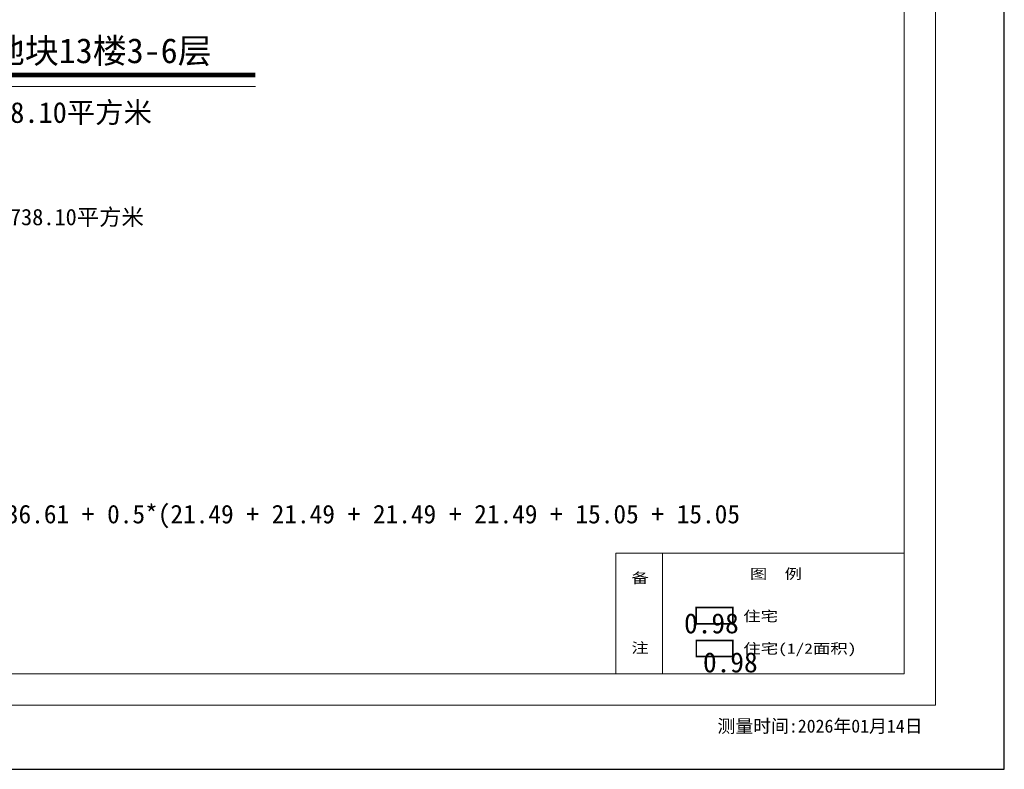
# Model space of a CAD drawing. Header units: millimetres. Extents: x 296296 to 297283, y 219875 to 220035.
# Tile 110 of 256: x 296789 to 296829, y 219974 to 220004. Entities that reach past the tile are written whole.
import ezdxf
from ezdxf.enums import TextEntityAlignment as Align

# ---------------------------------------------------------------- set-up
doc = ezdxf.new("R2010")
doc.units = ezdxf.units.MM
doc.linetypes.add('__DASH', pattern=[0.35, 0.25, -0.1])
doc.linetypes.add('DASH', pattern=[0.35, 0.25, -0.1])
for name, color, linetype in [('$计算结果', 7, 'Continuous'), ('$面积结果', 7, 'Continuous'), ('楼层注记', 7, 'Continuous'), ('面积-住宅半面积', 1, 'Continuous'), ('面积-室外楼梯半面积', 7, 'Continuous')]:
    doc.layers.add(name, color=color, linetype=linetype)
for name, color, linetype, lineweight in [('243100', 255, 'Continuous', 9), ('A21400', 255, 'Continuous', 9), ('A67000', 255, 'Continuous', 9), ('图廓', 255, 'Continuous', 9), ('面校计算', 7, '__DASH', 0)]:
    doc.layers.add(name, color=color, linetype=linetype, lineweight=lineweight)
doc.layers.add('打印图框', color=252, linetype='Continuous', plot=False)
doc.styles.add('dw', font='simhei.ttf')
doc.styles.add('style1', font='simhei.ttf', dxfattribs={"width": 0.75})
doc.styles.add('黑体', font='simhei.ttf', dxfattribs={"width": 0.7})

msp = doc.modelspace()

# ---------------------------------------------------------------- linework, layer by layer
at = {"layer": '243100', "color": 7}
for p, q in [((296813.539, 219982.659), (296813.539, 219977.726)), ((296813.539, 219982.659), (296825.309, 219982.659)), ((296815.44, 219982.659), (296815.44, 219977.726))]:
    msp.add_line(p, q, dxfattribs=at)
at = {"layer": 'A21400', "color": 7}
for p, q in [((296826.592, 220031.377), (296826.592, 219976.444)), ((296825.309, 220030.094), (296825.309, 219977.726)), ((296825.309, 219977.726), (296752.635, 219977.726)), ((296826.592, 219976.444), (296751.353, 219976.444))]:
    msp.add_line(p, q, dxfattribs=at)
at = {"layer": '图廓', "color": 0, "const_width": 0.189}
msp.add_lwpolyline([(296774.177, 220002.198), (296798.814, 220002.198)], dxfattribs=at)
at = {"layer": '图廓', "color": 0}
msp.add_lwpolyline([(296774.177, 220001.738), (296798.814, 220001.738)], dxfattribs=at)
at = {"layer": '打印图框', "color": 6, "ltscale": 0.5}
msp.add_lwpolyline([(296747.332, 219973.827), (296829.398, 219973.827), (296829.398, 220034.617), (296747.332, 220034.617)], close=True, dxfattribs=at)
at = {"layer": '面积-住宅半面积', "linetype": 'DASH', "const_width": 0.065}
msp.add_lwpolyline([(296816.82, 219979.091), (296818.315, 219979.091), (296818.315, 219978.433), (296816.82, 219978.433)], close=True, dxfattribs=at)
at = {"layer": '面积-室外楼梯半面积', "color": 1, "ltscale": 2, "const_width": 0.065}
msp.add_lwpolyline([(296816.814, 219980.436), (296818.309, 219980.436), (296818.309, 219979.778), (296816.814, 219979.778)], close=True, dxfattribs=at)

# ---------------------------------------------------------------- texts
at = {"layer": '$计算结果', "insert": (296757.59, 219982.946), "char_height": 0.759873, "width": 61.54974, "attachment_point": 4, "style": 'dw'}
msp.add_mtext('  住宅计容面积：149.62 + 149.61 + 146.27 + 146.27 + 36.61 + 36.61 + 0.5*(21.49 + 21.49 + 21.49 + 21.49 + 15.05 + 15.05 + 15.05 + 15.05) = 738.07平方米\\P本层计容建筑面积：738.07 = 738.07平方米', dxfattribs=at)
at = {"layer": '$面积结果', "color": 1, "style": 'dw'}
for p in [(296816.32, 219979.384), (296817.093, 219977.788)]:
    msp.add_text('0.98', height=0.8207, dxfattribs=at).set_placement(p)
at = {"layer": 'A67000', "color": 7, "style": 'dw', "width": 1.25}
for s, p in [('备', (296814.168, 219981.439)), ('图  例', (296819.007, 219981.608)), ('注', (296814.168, 219978.585))]:
    msp.add_text(s, height=0.417, dxfattribs=at).set_placement(p)
at = {"layer": '图廓', "color": 0, "style": 'dw'}
msp.add_text('本层计容建筑面积738.10平方米', height=0.84914, dxfattribs=at).set_placement((296778.381, 220000.247))
at = {"layer": '图廓', "color": 7, "style": 'style1', "width": 1}
msp.add_text('测量时间:2026年01月14日', height=0.53437, dxfattribs=at).set_placement((296821.872, 219975.606), align=Align.MIDDLE)
at = {"layer": '楼层注记', "style": 'dw'}
msp.add_text('江岸区新兴街二、三期地块13楼3-6层', height=1.01897, dxfattribs=at).set_placement((296774.106, 220002.688))
at = {"layer": '面校计算', "color": 7, "ltscale": 0.5, "style": '黑体'}
msp.add_text('住宅建筑面积=146.28*2+149.62*2+36.61*2+(15.05*4+21.49*4)/2=738.10平方米', height=0.66924, dxfattribs=at).set_placement((296761.913, 219996.399), align=Align.MIDDLE_LEFT)
at = {"layer": '面积-住宅半面积', "color": 1, "linetype": '__DASH', "ltscale": 2, "style": 'dw', "width": 1.25}
msp.add_text('住宅(1/2面积)', height=0.417, dxfattribs=at).set_placement((296818.742, 219978.553))
at = {"layer": '面积-室外楼梯半面积', "color": 1, "linetype": '__DASH', "ltscale": 0.01, "style": 'dw', "width": 1.25}
msp.add_text('住宅', height=0.417, dxfattribs=at).set_placement((296818.736, 219979.877))

doc.saveas('drawing.dxf')
